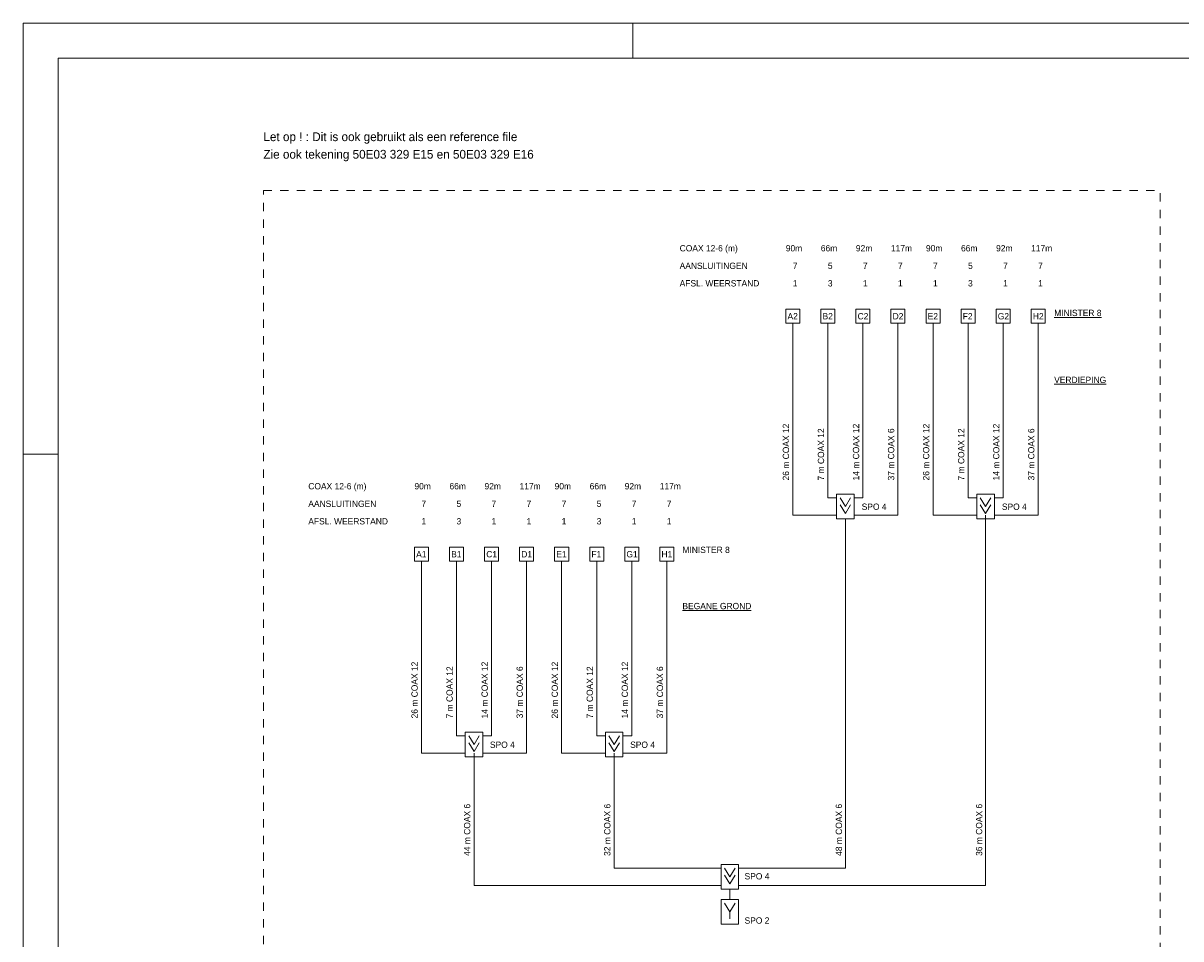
# Model space of a CAD drawing. Header units: millimetres. Extents: x 0 to 59400, y 0 to 42000.
# Tile 2 of 3: x 0 to 33033, y 15878 to 42000. Entities that reach past the tile are written whole.
import ezdxf

# ---------------------------------------------------------------- set-up
doc = ezdxf.new("R2010")
doc.units = ezdxf.units.MM
doc.linetypes.add('DGN2', pattern=[475.2, 237.6, -237.6])
doc.layers.add('1', color=7, linetype='Continuous')
doc.layers.add('29', color=7, linetype='Continuous')
doc.styles.add('dgn000', font='dgn000.shx')
doc.styles.add('dgn001', font='dgn001.shx')

# ---------------------------------------------------------------- blocks, each defined once
blk = doc.blocks.new('AnonymousCell')
at = {"layer": '29', "color": 1, "linetype": 'Continuous', "lineweight": 0}
for p, q in [((-500, 250), (-250, 250)), ((250, 250), (500, 250)), ((-1500, -250), (-250, -250)), ((250, -250), (1500, -250))]:
    blk.add_line(p, q, dxfattribs=at)
at = {"layer": '29', "color": 1, "linetype": 'Continuous', "lineweight": 0, "flags": 128}
for points in [[(-250, 350), (250, 350), (250, -350), (-250, -350), (-250, 350)], [(150, 250), (0, 0), (-150, 250)], [(150, 50), (0, -200), (-150, 50)]]:
    blk.add_lwpolyline(points, dxfattribs=at)
blk = doc.blocks.new('AnonymousCell1')
at = {"layer": '29', "color": 1, "linetype": 'Continuous', "lineweight": 0}
for p, q in [((-500, 250), (-250, 250)), ((250, 250), (500, 250)), ((-1500, -250), (-250, -250)), ((250, -250), (1500, -250))]:
    blk.add_line(p, q, dxfattribs=at)
at = {"layer": '29', "color": 1, "linetype": 'Continuous', "lineweight": 0, "flags": 128}
for points in [[(-250, 350), (250, 350), (250, -350), (-250, -350), (-250, 350)], [(150, 250), (0, 0), (-150, 250)], [(150, 50), (0, -200), (-150, 50)]]:
    blk.add_lwpolyline(points, dxfattribs=at)
blk = doc.blocks.new('AnonymousCell2')
at = {"layer": '29', "color": 1, "linetype": 'Continuous', "lineweight": 0}
for p, q in [((-500, 250), (-250, 250)), ((250, 250), (500, 250)), ((-1500, -250), (-250, -250)), ((250, -250), (1500, -250))]:
    blk.add_line(p, q, dxfattribs=at)
at = {"layer": '29', "color": 1, "linetype": 'Continuous', "lineweight": 0, "flags": 128}
for points in [[(-250, 350), (250, 350), (250, -350), (-250, -350), (-250, 350)], [(150, 250), (0, 0), (-150, 250)], [(150, 50), (0, -200), (-150, 50)]]:
    blk.add_lwpolyline(points, dxfattribs=at)
blk = doc.blocks.new('AnonymousCell3')
at = {"layer": '29', "color": 1, "linetype": 'Continuous', "lineweight": 0}
for p, q in [((-500, 250), (-250, 250)), ((250, 250), (500, 250)), ((-1500, -250), (-250, -250)), ((250, -250), (1500, -250))]:
    blk.add_line(p, q, dxfattribs=at)
at = {"layer": '29', "color": 1, "linetype": 'Continuous', "lineweight": 0, "flags": 128}
for points in [[(-250, 350), (250, 350), (250, -350), (-250, -350), (-250, 350)], [(150, 250), (0, 0), (-150, 250)], [(150, 50), (0, -200), (-150, 50)]]:
    blk.add_lwpolyline(points, dxfattribs=at)
blk = doc.blocks.new('AnonymousCell4')
at = {"layer": '29', "color": 1, "linetype": 'Continuous', "lineweight": 0}
for p, q in [((-500, 250), (-250, 250)), ((250, 250), (500, 250)), ((-1500, -250), (-250, -250)), ((250, -250), (1500, -250))]:
    blk.add_line(p, q, dxfattribs=at)
at = {"layer": '29', "color": 1, "linetype": 'Continuous', "lineweight": 0, "flags": 128}
for points in [[(-250, 350), (250, 350), (250, -350), (-250, -350), (-250, 350)], [(150, 250), (0, 0), (-150, 250)], [(150, 50), (0, -200), (-150, 50)]]:
    blk.add_lwpolyline(points, dxfattribs=at)
blk = doc.blocks.new('AnonymousCell5')
at = {"layer": '1', "color": 1, "linetype": 'Continuous', "lineweight": 0}
for p, q in [((29700, 21000), (-29700, 21000)), ((-29700, 21000), (-29700, -21000)), ((-12300, 20000), (-12300, 21000)), ((-29700, 8700), (-28700, 8700))]:
    blk.add_line(p, q, dxfattribs=at)
at = {"layer": '1', "color": 5, "linetype": 'Continuous', "lineweight": 0}
for p, q in [((28700, 20000), (-28700, 20000)), ((-28700, 20000), (-28700, -20000))]:
    blk.add_line(p, q, dxfattribs=at)

msp = doc.modelspace()

# ---------------------------------------------------------------- linework, layer by layer
at = {"layer": '29', "color": 1, "linetype": 'Continuous', "lineweight": 0}
for p, q in [((21961.24, 33440.55), (21961.24, 27961.55)), ((22961.24, 33440.55), (22961.24, 28461.55)), ((23961.24, 33440.55), (23961.24, 28461.55)), ((24961.24, 33440.55), (24961.24, 27961.55)), ((25961.24, 33440.55), (25961.24, 27961.55)), ((26961.24, 33440.55), (26961.24, 28461.55)), ((27961.24, 33440.55), (27961.24, 28461.55)), ((28961.24, 33440.55), (28961.24, 27961.55)), ((11365.24, 26651.55), (11365.24, 21172.55)), ((12365.24, 26651.55), (12365.24, 21672.55)), ((13365.24, 26651.55), (13365.24, 21672.55)), ((14365.24, 26651.55), (14365.24, 21172.55)), ((15365.24, 26651.55), (15365.24, 21172.55)), ((16365.24, 26651.55), (16365.24, 21672.55)), ((17365.24, 26651.55), (17365.24, 21672.55)), ((18365.24, 26651.55), (18365.24, 21172.55)), ((20163.24, 17297.55), (20163.24, 16997.55)), ((20163.24, 16647.55), (20163.24, 16447.55))]:
    msp.add_line(p, q, dxfattribs=at)
at = {"layer": '29', "color": 1, "linetype": 'DGN2', "lineweight": 0, "flags": 128}
msp.add_lwpolyline([(6854.67, 37224), (32438.67, 37224), (32438.67, 4776), (6854.67, 4776), (6854.67, 37224)], dxfattribs=at)
at = {"layer": '29', "color": 1, "linetype": 'Continuous', "lineweight": 0, "flags": 128}
for points in [[(21761.24, 33440.55), (22161.24, 33440.55), (22161.24, 33840.55), (21761.24, 33840.55), (21761.24, 33440.55)], [(22761.24, 33440.55), (23161.24, 33440.55), (23161.24, 33840.55), (22761.24, 33840.55), (22761.24, 33440.55)], [(23761.24, 33440.55), (24161.24, 33440.55), (24161.24, 33840.55), (23761.24, 33840.55), (23761.24, 33440.55)], [(24761.24, 33440.55), (25161.24, 33440.55), (25161.24, 33840.55), (24761.24, 33840.55), (24761.24, 33440.55)], [(25761.24, 33440.55), (26161.24, 33440.55), (26161.24, 33840.55), (25761.24, 33840.55), (25761.24, 33440.55)], [(26761.24, 33440.55), (27161.24, 33440.55), (27161.24, 33840.55), (26761.24, 33840.55), (26761.24, 33440.55)], [(27761.24, 33440.55), (28161.24, 33440.55), (28161.24, 33840.55), (27761.24, 33840.55), (27761.24, 33440.55)], [(28761.24, 33440.55), (29161.24, 33440.55), (29161.24, 33840.55), (28761.24, 33840.55), (28761.24, 33440.55)], [(23461.24, 27861.55), (23461.24, 17897.55), (20663.24, 17897.55)], [(27461.24, 27961.55), (27461.24, 17397.55), (21663.24, 17397.55)], [(11165.24, 26651.55), (11565.24, 26651.55), (11565.24, 27051.55), (11165.24, 27051.55), (11165.24, 26651.55)], [(12165.24, 26651.55), (12565.24, 26651.55), (12565.24, 27051.55), (12165.24, 27051.55), (12165.24, 26651.55)], [(13165.24, 26651.55), (13565.24, 26651.55), (13565.24, 27051.55), (13165.24, 27051.55), (13165.24, 26651.55)], [(14165.24, 26651.55), (14565.24, 26651.55), (14565.24, 27051.55), (14165.24, 27051.55), (14165.24, 26651.55)], [(15165.24, 26651.55), (15565.24, 26651.55), (15565.24, 27051.55), (15165.24, 27051.55), (15165.24, 26651.55)], [(16165.24, 26651.55), (16565.24, 26651.55), (16565.24, 27051.55), (16165.24, 27051.55), (16165.24, 26651.55)], [(17165.24, 26651.55), (17565.24, 26651.55), (17565.24, 27051.55), (17165.24, 27051.55), (17165.24, 26651.55)], [(18165.24, 26651.55), (18565.24, 26651.55), (18565.24, 27051.55), (18165.24, 27051.55), (18165.24, 26651.55)], [(18663.24, 17397.55), (12865.24, 17397.55), (12865.24, 21172.55)], [(19663.24, 17897.55), (16865.24, 17897.55), (16865.24, 21172.55)], [(19913.24, 16997.55), (20413.24, 16997.55), (20413.24, 16297.55), (19913.24, 16297.55), (19913.24, 16997.55)], [(20313.24, 16897.55), (20163.24, 16647.55), (20013.24, 16897.55)]]:
    msp.add_lwpolyline(points, dxfattribs=at)

# ---------------------------------------------------------------- block references
at = {"color": 1, "linetype": 'Continuous', "lineweight": 0}
for name, p in [('AnonymousCell5', (29700, 21000)), ('AnonymousCell', (23461.24, 28211.55)), ('AnonymousCell1', (27461.24, 28211.55)), ('AnonymousCell2', (12865.24, 21422.55)), ('AnonymousCell3', (16865.24, 21422.55)), ('AnonymousCell4', (20163.24, 17647.55))]:
    msp.add_blockref(name, p, dxfattribs=at)

# ---------------------------------------------------------------- texts
at = {"layer": '29', "color": 1, "linetype": 'Continuous', "lineweight": 0}
for s, style, p in [('COAX 12-6 (m)', 'dgn000', (18732.24, 35488.55)), ('90m', 'dgn000', (21760.24, 35488.55)), ('66m', 'dgn000', (22760.24, 35488.55)), ('92m', 'dgn000', (23760.24, 35488.55)), ('117m', 'dgn000', (24760.24, 35488.55)), ('90m', 'dgn000', (25760.24, 35488.55)), ('66m', 'dgn000', (26760.24, 35488.55)), ('92m', 'dgn000', (27760.24, 35488.55)), ('117m', 'dgn000', (28760.24, 35488.55)), ('AANSLUITINGEN', 'dgn000', (18732.24, 34988.55)), ('7', 'dgn000', (21961.24, 34988.55)), ('5', 'dgn000', (22961.24, 34988.55)), ('7', 'dgn000', (23961.24, 34988.55)), ('7', 'dgn000', (24961.24, 34988.55)), ('7', 'dgn000', (25961.24, 34988.55)), ('5', 'dgn000', (26961.24, 34988.55)), ('7', 'dgn000', (27961.24, 34988.55)), ('7', 'dgn000', (28961.24, 34988.55)), ('AFSL. WEERSTAND', 'dgn000', (18732.24, 34488.55)), ('1', 'dgn000', (21961.24, 34488.55)), ('3', 'dgn000', (22961.24, 34488.55)), ('1', 'dgn000', (23961.24, 34488.55)), ('1', 'dgn000', (24961.24, 34488.55)), ('1', 'dgn000', (25961.24, 34488.55)), ('3', 'dgn000', (26961.24, 34488.55)), ('1', 'dgn000', (27961.24, 34488.55)), ('1', 'dgn000', (28961.24, 34488.55)), ('A2', 'dgn000', (21809.24, 33548.55)), ('B2', 'dgn000', (22809.24, 33548.55)), ('C2', 'dgn000', (23809.24, 33548.55)), ('D2', 'dgn000', (24809.24, 33548.55)), ('E2', 'dgn000', (25809.24, 33548.55)), ('F2', 'dgn000', (26809.24, 33548.55)), ('G2', 'dgn000', (27809.24, 33548.55)), ('H2', 'dgn000', (28809.24, 33548.55)), ('%%uMINISTER 8%%u', 'dgn001', (29418.24, 33643.55)), ('%%uVERDIEPING%%u', 'dgn001', (29418.24, 31733.55)), ('COAX 12-6 (m)', 'dgn000', (8136.24, 28699.55)), ('90m', 'dgn000', (11164.24, 28699.55)), ('66m', 'dgn000', (12164.24, 28699.55)), ('92m', 'dgn000', (13164.24, 28699.55)), ('117m', 'dgn000', (14164.24, 28699.55)), ('90m', 'dgn000', (15164.24, 28699.55)), ('66m', 'dgn000', (16164.24, 28699.55)), ('92m', 'dgn000', (17164.24, 28699.55)), ('117m', 'dgn000', (18164.24, 28699.55)), ('AANSLUITINGEN', 'dgn000', (8136.24, 28199.55)), ('7', 'dgn000', (11365.24, 28199.55)), ('5', 'dgn000', (12365.24, 28199.55)), ('7', 'dgn000', (13365.24, 28199.55)), ('7', 'dgn000', (14365.24, 28199.55)), ('7', 'dgn000', (15365.24, 28199.55)), ('5', 'dgn000', (16365.24, 28199.55)), ('7', 'dgn000', (17365.24, 28199.55)), ('7', 'dgn000', (18365.24, 28199.55)), ('SPO 4', 'dgn001', (23926.24, 28115.55)), ('SPO 4', 'dgn001', (27926.24, 28115.55)), ('AFSL. WEERSTAND', 'dgn000', (8136.24, 27699.55)), ('1', 'dgn000', (11365.24, 27699.55)), ('3', 'dgn000', (12365.24, 27699.55)), ('1', 'dgn000', (13365.24, 27699.55)), ('1', 'dgn000', (14365.24, 27699.55)), ('1', 'dgn000', (15365.24, 27699.55)), ('3', 'dgn000', (16365.24, 27699.55)), ('1', 'dgn000', (17365.24, 27699.55)), ('1', 'dgn000', (18365.24, 27699.55)), ('A1', 'dgn000', (11213.24, 26759.55)), ('B1', 'dgn000', (12213.24, 26759.55)), ('C1', 'dgn000', (13213.24, 26759.55)), ('D1', 'dgn000', (14213.24, 26759.55)), ('E1', 'dgn000', (15213.24, 26759.55)), ('F1', 'dgn000', (16213.24, 26759.55)), ('G1', 'dgn000', (17213.24, 26759.55)), ('H1', 'dgn000', (18213.24, 26759.55)), ('MINISTER 8', 'dgn001', (18811.24, 26884.55)), ('%%uBEGANE GROND%%u', 'dgn001', (18811.24, 25281.55)), ('SPO 4', 'dgn001', (13319.24, 21325.55)), ('SPO 4', 'dgn001', (17319.24, 21325.55)), ('SPO 4', 'dgn001', (20584.24, 17572.55)), ('SPO 2', 'dgn001', (20584.24, 16310.55))]:
    msp.add_text(s, height=180, dxfattribs=dict(at, style=style)).set_placement(p)
at = {"layer": '29', "color": 1, "linetype": 'Continuous', "lineweight": 0, "style": 'dgn000'}
for s, p in [('26 m COAX 12', (21854.24, 28954.55)), ('14 m COAX 12', (23854.24, 28954.55)), ('26 m COAX 12', (25854.24, 28954.55)), ('14 m COAX 12', (27854.24, 28954.55)), ('7 m COAX 12', (22854.24, 28954.55)), ('37 m COAX 6', (24854.24, 28954.55)), ('7 m COAX 12', (26854.24, 28954.55)), ('37 m COAX 6', (28854.24, 28954.55)), ('26 m COAX 12', (11258.24, 22165.55)), ('7 m COAX 12', (12258.24, 22165.55)), ('14 m COAX 12', (13258.24, 22165.55)), ('37 m COAX 6', (14258.24, 22165.55)), ('26 m COAX 12', (15258.24, 22165.55)), ('7 m COAX 12', (16258.24, 22165.55)), ('14 m COAX 12', (17258.24, 22165.55)), ('37 m COAX 6', (18258.24, 22165.55)), ('44 m COAX 6', (12757.24, 18243.55)), ('32 m COAX 6', (16757.24, 18243.55)), ('48 m COAX 6', (23365.24, 18243.55)), ('36 m COAX 6', (27365.24, 18243.55))]:
    msp.add_text(s, height=180, rotation=90, dxfattribs=at).set_placement(p)
at = {"layer": '29', "color": 1, "linetype": 'Continuous', "lineweight": 0, "insert": (6854.67, 38472), "char_height": 250, "attachment_point": 4, "line_spacing_factor": 1.2, "style": 'dgn001'}
msp.add_mtext('Let op ! : Dit is ook gebruikt als een reference file\\PZie ook tekening 50E03 329 E15 en 50E03 329 E16', dxfattribs=at)

doc.saveas('drawing.dxf')
